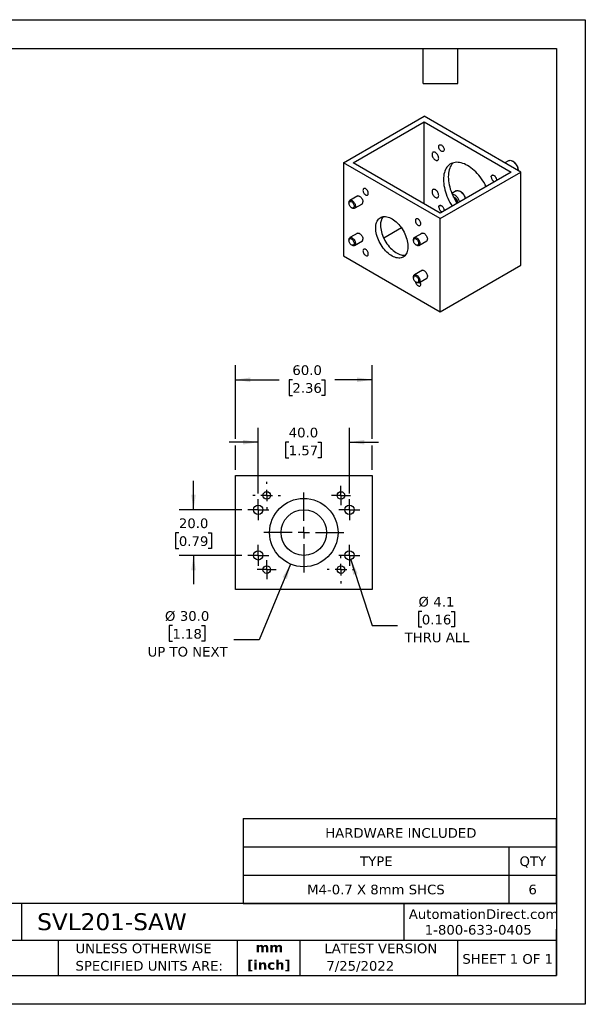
# Model space of a CAD drawing. Header units: millimetres. Extents: x 0 to 559, y 0 to 432.
# Tile 2 of 2: x 311 to 559, y 0 to 432. Entities that reach past the tile are written whole.
import ezdxf

# ---------------------------------------------------------------- set-up
doc = ezdxf.new("R2010")
doc.units = ezdxf.units.MM
doc.header["$LTSCALE"] = 2
doc.linetypes.add('SLD-Center', pattern=[19.05, 15.24, -1.27, 1.27, -1.27])
doc.linetypes.add('SLD-Solid', pattern=[0])
doc.layers.add('CENTER', color=40, linetype='SLD-Center')
doc.layers.add('DIMENSIONS', color=140, linetype='SLD-Solid', lineweight=25)
doc.layers.add('TEXT', color=140, linetype='SLD-Solid', lineweight=25)
doc.styles.add('SLDTEXTSTYLE0', font='VERDANA.TTF')
doc.styles.add('SLDTEXTSTYLE1', font='VERDANAB.TTF')
doc.dimstyles.new('SLDDIMSTYLE0', dxfattribs={"dimtxt": 4.316016, "dimasz": 6.604, "dimexe": 0, "dimexo": 0.0625, "dimgap": 1.079004, "dimtad": 0, "dimtih": 1, "dimtoh": 1, "dimrnd": 1e-09, "dimzin": 4, "dimdsep": 46, "dimtxsty": 'SLDTEXTSTYLE0', "dimsah": 1, "dimcen": 0, "dimadec": 0, "dimazin": 1, "dimtfac": 1, "dimtofl": 0, "dimtmove": 0, "dimatfit": 3, "dimfxl": 0, "dimfrac": 2, "dimtolj": 1, "dimtzin": 12, "dimarcsym": 0})
doc.dimstyles.new('SLDDIMSTYLE3', dxfattribs={"dimtxt": 4.316016, "dimasz": 6.604, "dimexe": 0, "dimexo": 0.0625, "dimgap": 1.079004, "dimtad": 0, "dimtih": 1, "dimtoh": 1, "dimrnd": 1e-09, "dimzin": 4, "dimdsep": 46, "dimtxsty": 'SLDTEXTSTYLE0', "dimsah": 1, "dimcen": 0.09, "dimadec": 0, "dimazin": 1, "dimtfac": 1, "dimtofl": 0, "dimtmove": 0, "dimatfit": 3, "dimfxl": 0, "dimfrac": 2, "dimtolj": 1, "dimtzin": 12, "dimarcsym": 0})
doc.dimstyles.new('SLDDIMSTYLE4', dxfattribs={"dimtxt": 4.316016, "dimasz": 6.604, "dimexe": 0, "dimexo": 0.0625, "dimgap": 1.079004, "dimtad": 0, "dimtih": 1, "dimtoh": 1, "dimrnd": 1e-09, "dimzin": 4, "dimdsep": 46, "dimtxsty": 'SLDTEXTSTYLE0', "dimsah": 1, "dimcen": 0.09, "dimadec": 0, "dimazin": 1, "dimtfac": 1, "dimtmove": 0, "dimatfit": 0, "dimfxl": 0, "dimfrac": 2, "dimtolj": 1, "dimtzin": 12, "dimarcsym": 0})
doc.dimstyles.new('SLDDIMSTYLE5', dxfattribs={"dimtxt": 4.316016, "dimasz": 6.604, "dimexe": 0, "dimexo": 0.0625, "dimgap": 1.079004, "dimtad": 0, "dimtih": 1, "dimtoh": 1, "dimrnd": 1e-09, "dimzin": 12, "dimdsep": 46, "dimtxsty": 'SLDTEXTSTYLE0', "dimsah": 1, "dimcen": 0, "dimadec": 0, "dimazin": 3, "dimtfac": 1, "dimtofl": 0, "dimtmove": 0, "dimatfit": 3, "dimfxl": 0, "dimfrac": 2, "dimtolj": 1, "dimtzin": 12, "dimarcsym": 0})

# ---------------------------------------------------------------- blocks, each defined once
blk = doc.blocks.new('SW_NOTE_0')
at = {"layer": 'TEXT', "color": 0, "char_height": 4.233, "attachment_point": 2, "style": 'SLDTEXTSTYLE1'}
for s, insert in [('mm', (5.69, 5.38)), ('[inch]', (5.52, -2.27))]:
    blk.add_mtext(s, dxfattribs=dict(at, insert=insert))
blk = doc.blocks.new('SW_NOTE_0_1')
at = {"layer": 'TEXT', "color": 0, "char_height": 4.2333, "attachment_point": 1, "style": 'SLDTEXTSTYLE0'}
for s, insert in [('UNLESS OTHERWISE ', (0, 5.38)), ('SPECIFIED UNITS ARE:', (0, -2.27))]:
    blk.add_mtext(s, dxfattribs=dict(at, insert=insert))
blk = doc.blocks.new('SW_TABLEANNOTATION_0')
at = {"layer": 'TEXT', "color": 0}
for p, q in [((0, 0), (0, -12.4)), ((0, 0), (116.46, 0)), ((116.46, 0), (137.32, 0)), ((137.32, 0), (137.32, -12.4)), ((0, -12.4), (0, -24.81)), ((0, -12.4), (116.46, -12.4)), ((116.46, -12.4), (116.46, -24.81)), ((116.46, -12.4), (137.32, -12.4)), ((137.32, -12.4), (137.32, -24.81)), ((0, -24.81), (0, -37.21)), ((0, -24.81), (116.46, -24.81)), ((116.46, -24.81), (116.46, -37.21)), ((116.46, -24.81), (137.32, -24.81)), ((137.32, -24.81), (137.32, -37.21)), ((0, -37.21), (116.46, -37.21)), ((116.46, -37.21), (137.32, -37.21))]:
    blk.add_line(p, q, dxfattribs=at)
at = {"layer": 'TEXT', "color": 0, "attachment_point": 1, "style": 'SLDTEXTSTYLE0'}
for s, insert, char_height in [('HARDWARE INCLUDED', (35.97, -4.17), 4.2333), ('TYPE', (51.27, -16.58), 4.233), ('QTY', (121.19, -16.58), 4.233), ('M4-0.7 X 8mm SHCS', (28.02, -28.98), 4.2333), ('6', (125.1, -28.98), 4.23)]:
    blk.add_mtext(s, dxfattribs=dict(at, insert=insert, char_height=char_height))
blk = doc.blocks.new('_D_6')
at = {"layer": 'DIMENSIONS'}
for p, q in [((429.57, 193.05), (415.71, 159.81)), ((377.72, 166.07), (376.27, 166.07)), ((376.27, 166.07), (376.27, 159.21)), ((390.55, 166.07), (392, 166.07)), ((392, 166.07), (392, 159.21)), ((415.71, 159.81), (404.59, 159.81)), ((376.27, 159.21), (377.72, 159.21)), ((392, 159.21), (390.55, 159.21))]:
    blk.add_line(p, q, dxfattribs=at)
blk.add_solid([(429.57, 193.05), (426.09, 187.35), (427.97, 186.56)], dxfattribs=at)
at = {"layer": 'DIMENSIONS', "char_height": 4.233, "attachment_point": 1, "style": 'SLDTEXTSTYLE0'}
for s, insert in [('%%c', (374.46, 172.42)), ('30.0', (380.98, 172.42)), ('1.18', (377.72, 164.59)), ('UP TO NEXT', (366.85, 156.76))]:
    blk.add_mtext(s, dxfattribs=dict(at, insert=insert))
blk = doc.blocks.new('_D_7')
at = {"layer": 'DIMENSIONS'}
for p, q in [((405.35, 248.05), (405.35, 280.25)), ((465.35, 248.05), (465.35, 280.25)), ((405.35, 273.9), (424.49, 273.9)), ((430.34, 273.9), (428.89, 273.9)), ((428.89, 273.9), (428.89, 267.04)), ((443.17, 273.9), (444.62, 273.9)), ((444.62, 273.9), (444.62, 267.04)), ((465.35, 273.9), (449.02, 273.9)), ((428.89, 267.04), (430.34, 267.04)), ((444.62, 267.04), (443.17, 267.04)), ((405.35, 234.43), (405.35, 245)), ((465.35, 234.43), (465.35, 245))]:
    blk.add_line(p, q, dxfattribs=at)
for points in [[(405.35, 273.9), (411.95, 272.88), (411.95, 274.91)], [(465.35, 273.9), (458.74, 274.91), (458.74, 272.88)]]:
    blk.add_solid(points, dxfattribs=at)
at = {"layer": 'DIMENSIONS', "char_height": 4.233, "attachment_point": 1, "style": 'SLDTEXTSTYLE0'}
for s, insert in [('60.0', (430.34, 280.24)), ('2.36', (430.34, 272.41))]:
    blk.add_mtext(s, dxfattribs=dict(at, insert=insert))
blk = doc.blocks.new('_D_8')
at = {"layer": 'DIMENSIONS'}
for p, q in [((386.97, 216.89), (386.97, 229.59)), ((408.22, 216.89), (380.62, 216.89)), ((380.56, 206.74), (379.11, 206.74)), ((379.11, 206.74), (379.11, 199.88)), ((393.39, 206.74), (394.84, 206.74)), ((394.84, 206.74), (394.84, 199.88)), ((379.11, 199.88), (380.56, 199.88)), ((394.84, 199.88), (393.39, 199.88)), ((408.22, 196.89), (380.62, 196.89)), ((386.97, 196.89), (386.97, 184.19))]:
    blk.add_line(p, q, dxfattribs=at)
for points in [[(386.97, 216.89), (387.99, 223.5), (385.96, 223.5)], [(386.97, 196.89), (385.96, 190.29), (387.99, 190.29)]]:
    blk.add_solid(points, dxfattribs=at)
at = {"layer": 'DIMENSIONS', "char_height": 4.233, "attachment_point": 1, "style": 'SLDTEXTSTYLE0'}
for s, insert in [('20.0', (380.56, 213.08)), ('0.79', (380.56, 205.25))]:
    blk.add_mtext(s, dxfattribs=dict(at, insert=insert))
blk = doc.blocks.new('_D_9')
at = {"layer": 'DIMENSIONS'}
for p, q in [((415.35, 224.02), (415.35, 252.87)), ((455.35, 224.02), (455.35, 252.87)), ((415.35, 246.52), (402.65, 246.52)), ((428.72, 246.52), (427.27, 246.52)), ((427.27, 246.52), (427.27, 239.66)), ((441.54, 246.52), (442.99, 246.52)), ((442.99, 246.52), (442.99, 239.66)), ((455.35, 246.52), (468.05, 246.52)), ((427.27, 239.66), (428.72, 239.66)), ((442.99, 239.66), (441.54, 239.66))]:
    blk.add_line(p, q, dxfattribs=at)
for points in [[(415.35, 246.52), (408.74, 247.54), (408.74, 245.51)], [(455.35, 246.52), (461.95, 245.51), (461.95, 247.54)]]:
    blk.add_solid(points, dxfattribs=at)
at = {"layer": 'DIMENSIONS', "char_height": 4.233, "attachment_point": 1, "style": 'SLDTEXTSTYLE0'}
for s, insert in [('40.0', (428.72, 252.87)), ('1.57', (428.72, 245.04))]:
    blk.add_mtext(s, dxfattribs=dict(at, insert=insert))
blk = doc.blocks.new('_D_10')
at = {"layer": 'DIMENSIONS'}
for p, q in [((455.98, 194.94), (465.28, 166.07)), ((487.11, 172.33), (485.66, 172.33)), ((485.66, 172.33), (485.66, 165.48)), ((499.93, 172.33), (501.38, 172.33)), ((501.38, 172.33), (501.38, 165.48)), ((465.28, 166.07), (476.39, 166.07)), ((485.66, 165.48), (487.11, 165.48)), ((501.38, 165.48), (499.93, 165.48))]:
    blk.add_line(p, q, dxfattribs=at)
blk.add_solid([(455.98, 194.94), (457.03, 188.34), (458.97, 188.97)], dxfattribs=at)
at = {"layer": 'DIMENSIONS', "char_height": 4.233, "attachment_point": 1, "style": 'SLDTEXTSTYLE0'}
for s, insert in [('%%c', (485.64, 178.68)), ('4.1', (492.16, 178.68)), ('0.16', (487.11, 170.85)), ('THRU ALL', (479.56, 163.03))]:
    blk.add_mtext(s, dxfattribs=dict(at, insert=insert))
blk = doc.blocks.new('SW_CENTERMARKSYMBOL_9')
at = {"layer": 'CENTER', "color": 0}
for p, q in [((0, 5.08), (0, 6.04)), ((-5.08, 0), (-6.04, 0)), ((0, 0), (-2.54, 0)), ((0, 0), (0, 2.54)), ((0, 0), (0, -2.54)), ((0, 0), (2.54, 0)), ((5.08, 0), (6.04, 0)), ((0, -5.08), (0, -6.04))]:
    blk.add_line(p, q, dxfattribs=at)
blk = doc.blocks.new('SW_CENTERMARKSYMBOL_10')
at = {"layer": 'CENTER', "color": 0}
for p, q in [((0, 5.08), (0, 6.04)), ((-5.08, 0), (-6.04, 0)), ((0, 0), (-2.54, 0)), ((0, 0), (0, 2.54)), ((0, 0), (0, -2.54)), ((0, 0), (2.54, 0)), ((5.08, 0), (6.04, 0)), ((0, -5.08), (0, -6.04))]:
    blk.add_line(p, q, dxfattribs=at)
blk = doc.blocks.new('SW_CENTERMARKSYMBOL_11')
at = {"layer": 'CENTER', "color": 0}
for p, q in [((0, 5.08), (0, 17.54)), ((-5.08, 0), (-17.54, 0)), ((0, 0), (-2.54, 0)), ((0, 0), (0, 2.54)), ((0, 0), (0, -2.54)), ((0, 0), (2.54, 0)), ((5.08, 0), (17.54, 0)), ((0, -5.08), (0, -17.54))]:
    blk.add_line(p, q, dxfattribs=at)
blk = doc.blocks.new('SW_CENTERMARKSYMBOL_12')
at = {"layer": 'CENTER', "color": 0}
for p, q in [((0, 2.54), (0, 4.59)), ((-2.54, 0), (-4.59, 0)), ((0, 0), (-2.54, 0)), ((0, 0), (0, 2.54)), ((0, 0), (0, -2.54)), ((0, 0), (2.54, 0)), ((2.54, 0), (4.59, 0)), ((0, -2.54), (0, -4.59))]:
    blk.add_line(p, q, dxfattribs=at)
blk = doc.blocks.new('SW_CENTERMARKSYMBOL_13')
at = {"layer": 'CENTER', "color": 0}
for p, q in [((0, 2.54), (0, 4.59)), ((-2.54, 0), (-4.59, 0)), ((0, 0), (-2.54, 0)), ((0, 0), (0, 2.54)), ((0, 0), (0, -2.54)), ((0, 0), (2.54, 0)), ((2.54, 0), (4.59, 0)), ((0, -2.54), (0, -4.59))]:
    blk.add_line(p, q, dxfattribs=at)
blk = doc.blocks.new('SW_CENTERMARKSYMBOL_14')
at = {"layer": 'CENTER', "color": 0}
for p, q in [((0, 2.54), (0, 4.59)), ((-2.54, 0), (-4.59, 0)), ((0, 0), (-2.54, 0)), ((0, 0), (0, 2.54)), ((0, 0), (0, -2.54)), ((0, 0), (2.54, 0)), ((2.54, 0), (4.59, 0)), ((0, -2.54), (0, -4.59))]:
    blk.add_line(p, q, dxfattribs=at)
blk = doc.blocks.new('SW_CENTERMARKSYMBOL_15')
at = {"layer": 'CENTER', "color": 0}
for p, q in [((0, 2.54), (0, 4.59)), ((-2.54, 0), (-4.59, 0)), ((0, 0), (-2.54, 0)), ((0, 0), (0, 2.54)), ((0, 0), (0, -2.54)), ((0, 0), (2.54, 0)), ((2.54, 0), (4.59, 0)), ((0, -2.54), (0, -4.59))]:
    blk.add_line(p, q, dxfattribs=at)
blk = doc.blocks.new('SW_CENTERMARKSYMBOL_16')
at = {"layer": 'CENTER', "color": 0}
for p, q in [((-2.54, 0), (-4.19, 0)), ((0, 0), (-2.54, 0)), ((0, 2.54), (0, 4.19)), ((0, 0), (0, 2.54)), ((0, 0), (0, -2.54)), ((0, 0), (2.54, 0)), ((2.54, 0), (4.19, 0)), ((0, -2.54), (0, -4.19))]:
    blk.add_line(p, q, dxfattribs=at)
blk = doc.blocks.new('SW_CENTERMARKSYMBOL_17')
at = {"layer": 'CENTER', "color": 0}
for p, q in [((-2.54, 0), (-4.19, 0)), ((0, 0), (-2.54, 0)), ((0, 2.54), (0, 4.19)), ((0, 0), (0, 2.54)), ((0, 0), (0, -2.54)), ((0, 0), (2.54, 0)), ((2.54, 0), (4.19, 0)), ((0, -2.54), (0, -4.19))]:
    blk.add_line(p, q, dxfattribs=at)

msp = doc.modelspace()

# ---------------------------------------------------------------- linework, layer by layer
at = {"color": 7, "linetype": 'SLD-Solid'}
for p, q in [((0.005, 431.805), (558.805, 431.805)), ((558.805, 431.805), (558.805, 0.005)), ((558.805, 0.005), (0.005, 0.005))]:
    msp.add_line(p, q, dxfattribs=at)
for p, q in [((452.75, 369.038), (488.105, 389.449)), ((530.531, 364.956), (488.105, 389.449)), ((456.992, 369.038), (488.105, 386.999)), ((488.105, 386.999), (526.289, 364.956)), ((488.105, 351.077), (488.105, 386.999)), ((495.176, 344.546), (452.75, 369.038)), ((452.75, 369.038), (452.75, 328.211)), ((495.176, 346.995), (456.992, 369.038)), ((525.149, 369.972), (523.497, 369.018)), ((527.182, 369.635), (526.9, 369.798)), ((495.176, 344.546), (530.531, 364.956)), ((526.289, 364.956), (495.176, 346.995)), ((517.558, 362.895), (517.558, 362.863)), ((529.374, 365.624), (529.374, 365.838)), ((530.531, 324.129), (530.531, 364.956)), ((518.697, 360.891), (518.725, 360.875)), ((459.046, 354.57), (455.561, 352.559)), ((502.149, 356.69), (500.275, 355.608)), ((504.182, 356.353), (503.9, 356.516)), ((455.147, 351.643), (455.147, 351.324)), ((457.561, 349.094), (461.046, 351.106)), ((456.285, 349.353), (456.561, 349.194)), ((494.558, 349.613), (494.558, 349.581)), ((495.697, 347.609), (495.725, 347.593)), ((495.176, 303.719), (495.176, 344.546)), ((459.046, 338.239), (455.561, 336.228)), ((478.208, 340.459), (470.428, 335.968)), ((487.33, 338.242), (483.845, 336.23)), ((455.147, 335.312), (455.147, 334.994)), ((456.285, 333.022), (456.561, 332.863)), ((457.561, 332.764), (461.046, 334.775)), ((483.431, 335.315), (483.431, 334.996)), ((484.569, 333.025), (484.845, 332.865)), ((485.845, 332.766), (489.33, 334.778)), ((452.75, 328.211), (495.176, 303.719)), ((495.176, 303.719), (530.531, 324.129)), ((487.33, 321.911), (483.845, 319.9)), ((483.431, 318.984), (483.431, 318.666)), ((484.569, 316.694), (484.845, 316.535)), ((485.845, 316.435), (489.33, 318.447)), ((405.348, 181.893), (405.348, 231.893)), ((405.348, 231.893), (465.348, 231.893)), ((465.348, 231.893), (465.348, 181.893)), ((465.348, 181.893), (405.348, 181.893))]:
    msp.add_line(p, q)
at = {"flags": 128}
for points in [[(494.53, 376.157), (494.556, 376.422), (494.631, 376.646), (494.753, 376.82), (494.916, 376.935), (495.113, 376.987), (495.336, 376.972), (495.575, 376.893), (495.819, 376.752), (496.057, 376.556), (496.28, 376.313), (496.478, 376.034), (496.641, 375.73), (496.763, 375.416), (496.838, 375.104), (496.864, 374.809), (496.838, 374.544), (496.763, 374.32), (496.641, 374.146), (496.478, 374.031), (496.28, 373.979), (496.057, 373.993), (495.819, 374.073), (495.575, 374.213), (495.336, 374.41), (495.113, 374.653), (494.916, 374.932), (494.753, 375.236), (494.631, 375.55), (494.556, 375.862), (494.53, 376.157)], [(494.504, 371.057), (494.48, 371.379), (494.406, 371.718), (494.287, 372.064), (494.126, 372.403), (493.928, 372.725), (493.701, 373.019), (493.451, 373.275), (493.188, 373.483), (492.921, 373.638), (492.658, 373.733), (492.409, 373.765), (492.181, 373.734), (491.983, 373.64), (491.822, 373.487), (491.703, 373.279), (491.63, 373.024), (491.605, 372.731), (491.63, 372.409), (491.703, 372.07), (491.822, 371.724), (491.983, 371.385), (492.181, 371.062), (492.409, 370.768), (492.658, 370.513), (492.921, 370.304), (493.188, 370.15), (493.451, 370.055), (493.701, 370.022), (493.928, 370.054), (494.126, 370.148), (494.287, 370.301), (494.406, 370.509), (494.48, 370.764), (494.504, 371.057)], [(515.37, 358.653), (514.949, 359.449), (514.436, 360.336), (513.891, 361.201), (513.313, 362.04), (512.708, 362.848), (512.077, 363.622), (511.423, 364.359), (510.749, 365.055), (510.058, 365.706), (509.355, 366.311), (508.641, 366.865), (507.921, 367.366), (507.197, 367.813), (506.473, 368.202), (505.753, 368.532), (505.039, 368.802), (504.335, 369.01), (503.645, 369.156), (502.971, 369.238), (502.317, 369.256), (501.686, 369.211), (501.08, 369.102), (500.503, 368.93), (499.957, 368.695), (499.445, 368.399), (498.969, 368.044), (498.532, 367.63), (498.134, 367.16), (497.779, 366.636), (497.468, 366.06), (497.203, 365.436), (496.984, 364.765), (496.812, 364.051), (496.689, 363.298), (496.615, 362.509), (496.59, 361.687), (496.615, 360.837), (496.689, 359.963), (496.812, 359.067), (496.984, 358.156), (497.203, 357.232), (497.468, 356.301), (497.779, 355.366), (498.134, 354.432), (498.532, 353.504), (498.969, 352.584), (499.445, 351.679), (499.957, 350.792), (500.435, 350.031)], [(500.833, 369.037), (500.653, 368.855), (500.256, 368.385), (499.901, 367.861), (499.59, 367.285), (499.324, 366.66), (499.105, 365.99), (498.933, 365.276), (498.81, 364.523), (498.736, 363.734), (498.712, 362.912), (498.736, 362.062), (498.81, 361.187), (498.933, 360.292), (499.105, 359.381), (499.324, 358.457), (499.59, 357.525), (499.901, 356.591), (500.256, 355.657), (500.653, 354.728), (501.09, 353.809), (501.566, 352.904), (502.079, 352.017), (502.556, 351.256)], [(525.149, 369.972), (525.302, 370.046), (525.587, 370.121), (525.899, 370.132), (526.232, 370.078), (526.578, 369.96), (526.93, 369.78), (527.282, 369.543), (527.626, 369.253), (527.956, 368.915), (528.263, 368.538), (528.543, 368.128), (528.79, 367.693), (528.998, 367.244), (529.163, 366.788), (529.282, 366.335), (529.353, 365.895), (529.372, 365.626)], [(517.53, 362.879), (517.556, 363.144), (517.631, 363.369), (517.753, 363.542), (517.916, 363.657), (518.113, 363.709), (518.336, 363.695), (518.575, 363.616), (518.819, 363.475), (519.057, 363.279), (519.28, 363.035), (519.478, 362.756), (519.641, 362.452), (519.763, 362.138), (519.838, 361.827), (519.864, 361.532), (519.838, 361.266), (519.829, 361.227)], [(517.558, 362.879), (517.586, 363.136), (517.663, 363.352), (517.784, 363.518), (517.946, 363.627), (518.14, 363.673), (518.359, 363.656), (518.592, 363.575), (518.83, 363.434), (519.062, 363.24), (519.278, 363), (519.469, 362.725), (519.626, 362.428), (519.743, 362.121), (519.813, 361.818), (519.835, 361.532), (519.807, 361.275), (519.789, 361.204)], [(458.596, 354.31), (458.749, 354.454), (458.947, 354.548), (459.175, 354.58), (459.424, 354.547), (459.687, 354.452), (459.954, 354.298), (460.217, 354.089), (460.467, 353.834), (460.694, 353.54), (460.892, 353.218), (461.053, 352.878), (461.172, 352.533), (461.246, 352.193), (461.27, 351.871)], [(463.63, 355.624), (463.604, 355.919), (463.529, 356.23), (463.407, 356.544), (463.244, 356.848), (463.046, 357.127), (462.823, 357.371), (462.585, 357.567), (462.341, 357.708), (462.102, 357.787), (461.879, 357.801), (461.682, 357.749), (461.519, 357.634), (461.397, 357.461), (461.322, 357.236), (461.296, 356.971), (461.322, 356.676), (461.397, 356.365), (461.519, 356.05), (461.682, 355.747), (461.879, 355.467), (462.102, 355.224), (462.341, 355.028), (462.585, 354.887), (462.823, 354.808), (463.046, 354.794), (463.244, 354.845), (463.407, 354.961), (463.529, 355.134), (463.604, 355.358), (463.63, 355.624)], [(494.504, 354.726), (494.48, 355.048), (494.406, 355.387), (494.287, 355.733), (494.126, 356.072), (493.928, 356.395), (493.701, 356.688), (493.451, 356.944), (493.188, 357.153), (492.921, 357.307), (492.658, 357.402), (492.409, 357.434), (492.181, 357.403), (491.983, 357.309), (491.822, 357.156), (491.703, 356.948), (491.63, 356.693), (491.605, 356.4), (491.63, 356.078), (491.703, 355.739), (491.822, 355.393), (491.983, 355.054), (492.181, 354.732), (492.409, 354.438), (492.658, 354.182), (492.921, 353.974), (493.188, 353.819), (493.451, 353.724), (493.701, 353.692), (493.928, 353.723), (494.126, 353.817), (494.287, 353.97), (494.406, 354.178), (494.48, 354.433), (494.504, 354.726)], [(502.149, 356.69), (502.249, 356.741), (502.528, 356.829), (502.835, 356.853), (503.164, 356.812), (503.508, 356.707), (503.859, 356.539), (504.212, 356.313), (504.558, 356.033), (504.891, 355.705), (505.204, 355.334), (505.49, 354.93), (505.743, 354.5), (505.959, 354.053), (506.134, 353.598), (506.206, 353.363)], [(455.147, 351.643), (455.172, 351.937), (455.248, 352.191), (455.371, 352.396), (455.537, 352.544), (455.741, 352.63), (455.973, 352.651), (456.228, 352.606), (456.494, 352.497), (456.762, 352.327), (457.023, 352.103), (457.268, 351.833), (457.487, 351.526), (457.673, 351.194), (457.818, 350.849), (457.918, 350.503), (457.969, 350.169), (457.969, 349.859), (457.918, 349.583), (457.818, 349.353), (457.673, 349.175), (457.487, 349.058), (457.268, 349.004), (457.023, 349.016), (456.762, 349.094), (456.561, 349.194)], [(455.147, 351.324), (455.172, 351.583), (455.245, 351.802), (455.364, 351.972), (455.523, 352.084), (455.716, 352.134), (455.933, 352.121), (456.166, 352.043), (456.404, 351.906), (456.637, 351.714), (456.854, 351.477), (457.047, 351.204), (457.206, 350.908), (457.325, 350.602), (457.399, 350.298), (457.424, 350.01), (457.399, 349.751), (457.325, 349.532), (457.206, 349.363), (457.047, 349.251), (456.854, 349.2), (456.637, 349.214), (456.404, 349.291), (456.166, 349.429), (455.933, 349.62), (455.716, 349.857), (455.523, 350.13), (455.364, 350.426), (455.245, 350.733), (455.172, 351.037), (455.147, 351.324)], [(494.53, 349.597), (494.556, 349.862), (494.631, 350.087), (494.753, 350.26), (494.916, 350.375), (495.113, 350.427), (495.336, 350.413), (495.575, 350.334), (495.819, 350.193), (496.057, 349.997), (496.28, 349.753), (496.478, 349.474), (496.641, 349.17), (496.763, 348.856), (496.838, 348.545), (496.864, 348.25), (496.838, 347.984), (496.831, 347.951)], [(494.559, 349.559), (494.58, 349.821), (494.649, 350.043), (494.765, 350.217), (494.922, 350.334), (495.112, 350.389), (495.328, 350.38), (495.56, 350.308), (495.798, 350.175), (496.031, 349.987), (496.25, 349.753), (496.445, 349.483), (496.607, 349.188), (496.729, 348.881), (496.806, 348.577), (496.835, 348.288), (496.814, 348.026), (496.791, 347.928)], [(466.892, 340.461), (466.917, 341.13), (466.991, 341.765), (467.114, 342.363), (467.285, 342.919), (467.503, 343.429), (467.766, 343.89), (468.073, 344.297), (468.421, 344.65), (468.808, 344.944), (469.231, 345.178), (469.688, 345.351), (470.174, 345.46), (470.687, 345.506), (471.223, 345.488), (471.778, 345.406), (472.348, 345.261), (472.93, 345.053), (473.519, 344.784), (474.111, 344.457), (474.702, 344.073), (475.288, 343.635), (475.864, 343.146), (476.428, 342.609), (476.974, 342.029), (477.498, 341.409), (477.998, 340.754), (478.47, 340.068), (478.91, 339.357), (479.316, 338.624), (479.683, 337.876), (480.011, 337.117), (480.296, 336.353), (480.537, 335.589), (480.732, 334.831), (480.879, 334.084), (480.978, 333.352), (481.028, 332.642), (481.028, 331.958), (480.978, 331.306), (480.879, 330.688), (480.732, 330.111), (480.537, 329.578), (480.296, 329.092), (480.011, 328.657), (479.683, 328.277), (479.316, 327.953), (478.91, 327.689), (478.47, 327.485), (477.998, 327.344), (477.498, 327.266), (476.974, 327.252), (476.428, 327.303), (475.864, 327.416), (475.288, 327.593), (474.702, 327.831), (474.111, 328.13), (473.519, 328.486), (472.93, 328.897), (472.348, 329.361), (471.778, 329.874), (471.223, 330.433), (470.687, 331.034), (470.174, 331.672), (469.688, 332.343), (469.231, 333.042), (468.808, 333.765), (468.421, 334.506), (468.073, 335.26), (467.766, 336.022), (467.503, 336.787), (467.285, 337.548), (467.114, 338.302), (466.991, 339.042), (466.917, 339.763), (466.892, 340.461)], [(469.013, 341.685), (469.038, 340.988), (469.112, 340.267), (469.235, 339.527), (469.406, 338.773), (469.624, 338.011), (469.888, 337.247), (470.194, 336.485), (470.543, 335.731), (470.93, 334.989), (471.353, 334.267), (471.809, 333.567), (472.295, 332.896), (472.808, 332.258), (473.344, 331.658), (473.899, 331.099), (474.469, 330.586), (475.051, 330.122), (475.64, 329.71), (476.232, 329.354), (476.823, 329.056), (477.409, 328.818), (477.986, 328.641), (478.549, 328.527), (479.095, 328.477), (479.62, 328.491), (479.909, 328.528)], [(486.63, 342.346), (486.604, 342.641), (486.529, 342.952), (486.407, 343.267), (486.244, 343.57), (486.046, 343.85), (485.823, 344.093), (485.585, 344.289), (485.341, 344.43), (485.102, 344.509), (484.879, 344.523), (484.682, 344.472), (484.519, 344.357), (484.397, 344.183), (484.322, 343.959), (484.296, 343.693), (484.322, 343.398), (484.397, 343.087), (484.519, 342.773), (484.682, 342.469), (484.879, 342.19), (485.102, 341.947), (485.341, 341.75), (485.585, 341.609), (485.823, 341.53), (486.046, 341.516), (486.244, 341.568), (486.407, 341.683), (486.529, 341.856), (486.604, 342.081), (486.63, 342.346)], [(458.596, 337.98), (458.749, 338.124), (458.947, 338.218), (459.175, 338.249), (459.424, 338.216), (459.687, 338.121), (459.954, 337.967), (460.217, 337.758), (460.467, 337.503), (460.694, 337.209), (460.892, 336.887), (461.053, 336.547), (461.172, 336.202), (461.246, 335.862), (461.27, 335.541)], [(486.88, 337.982), (487.034, 338.126), (487.231, 338.22), (487.459, 338.252), (487.708, 338.219), (487.971, 338.124), (488.239, 337.97), (488.502, 337.761), (488.751, 337.506), (488.979, 337.212), (489.176, 336.889), (489.337, 336.55), (489.457, 336.205), (489.53, 335.865), (489.555, 335.543)], [(455.147, 335.312), (455.172, 335.606), (455.248, 335.861), (455.371, 336.065), (455.537, 336.213), (455.741, 336.299), (455.973, 336.32), (456.228, 336.275), (456.494, 336.166), (456.762, 335.996), (457.023, 335.772), (457.268, 335.502), (457.487, 335.195), (457.673, 334.863), (457.818, 334.518), (457.918, 334.172), (457.969, 333.838), (457.969, 333.528), (457.918, 333.252), (457.818, 333.022), (457.673, 332.844), (457.487, 332.727), (457.268, 332.673), (457.023, 332.685), (456.762, 332.763), (456.561, 332.863)], [(455.147, 334.994), (455.172, 335.253), (455.245, 335.472), (455.364, 335.641), (455.523, 335.753), (455.716, 335.804), (455.933, 335.79), (456.166, 335.713), (456.404, 335.575), (456.637, 335.384), (456.854, 335.146), (457.047, 334.874), (457.206, 334.577), (457.325, 334.271), (457.399, 333.967), (457.424, 333.679), (457.399, 333.42), (457.325, 333.201), (457.206, 333.032), (457.047, 332.92), (456.854, 332.869), (456.637, 332.883), (456.404, 332.96), (456.166, 333.098), (455.933, 333.289), (455.716, 333.527), (455.523, 333.799), (455.364, 334.095), (455.245, 334.402), (455.172, 334.706), (455.147, 334.994)], [(483.431, 335.315), (483.457, 335.609), (483.532, 335.863), (483.655, 336.068), (483.822, 336.216), (484.025, 336.302), (484.258, 336.323), (484.512, 336.278), (484.778, 336.168), (485.046, 335.999), (485.308, 335.775), (485.552, 335.504), (485.771, 335.198), (485.957, 334.866), (486.102, 334.521), (486.202, 334.175), (486.253, 333.841), (486.253, 333.53), (486.202, 333.255), (486.102, 333.024), (485.957, 332.847), (485.771, 332.729), (485.552, 332.676), (485.308, 332.688), (485.046, 332.766), (484.845, 332.865)], [(483.431, 334.996), (483.456, 335.255), (483.529, 335.474), (483.648, 335.644), (483.808, 335.756), (484, 335.806), (484.218, 335.792), (484.45, 335.715), (484.688, 335.578), (484.921, 335.386), (485.139, 335.149), (485.331, 334.876), (485.49, 334.58), (485.609, 334.273), (485.683, 333.97), (485.708, 333.682), (485.683, 333.423), (485.609, 333.204), (485.49, 333.035), (485.331, 332.922), (485.139, 332.872), (484.921, 332.886), (484.688, 332.963), (484.45, 333.1), (484.218, 333.292), (484, 333.529), (483.808, 333.802), (483.648, 334.098), (483.529, 334.405), (483.456, 334.709), (483.431, 334.996)], [(463.63, 329.064), (463.604, 329.359), (463.529, 329.671), (463.407, 329.985), (463.244, 330.288), (463.046, 330.568), (462.823, 330.811), (462.585, 331.007), (462.341, 331.148), (462.102, 331.227), (461.879, 331.241), (461.682, 331.19), (461.519, 331.075), (461.397, 330.901), (461.322, 330.677), (461.296, 330.411), (461.322, 330.117), (461.397, 329.805), (461.519, 329.491), (461.682, 329.187), (461.879, 328.908), (462.102, 328.665), (462.341, 328.468), (462.585, 328.328), (462.823, 328.248), (463.046, 328.234), (463.244, 328.286), (463.407, 328.401), (463.529, 328.575), (463.604, 328.799), (463.63, 329.064)], [(483.431, 318.984), (483.457, 319.278), (483.532, 319.532), (483.655, 319.737), (483.822, 319.885), (484.025, 319.971), (484.258, 319.992), (484.512, 319.947), (484.778, 319.838), (485.046, 319.668), (485.308, 319.444), (485.552, 319.174), (485.771, 318.867), (485.957, 318.535), (486.102, 318.19), (486.202, 317.844), (486.253, 317.51), (486.253, 317.2), (486.202, 316.924), (486.102, 316.694), (485.957, 316.516), (485.771, 316.399), (485.552, 316.345), (485.308, 316.357), (485.046, 316.435), (484.845, 316.535)], [(486.88, 321.652), (487.034, 321.795), (487.231, 321.889), (487.459, 321.921), (487.708, 321.888), (487.971, 321.793), (488.239, 321.639), (488.502, 321.43), (488.751, 321.175), (488.979, 320.881), (489.176, 320.559), (489.337, 320.219), (489.457, 319.874), (489.53, 319.534), (489.555, 319.213)], [(483.431, 318.666), (483.456, 318.924), (483.529, 319.143), (483.648, 319.313), (483.808, 319.425), (484, 319.475), (484.218, 319.462), (484.45, 319.384), (484.688, 319.247), (484.921, 319.055), (485.139, 318.818), (485.331, 318.546), (485.49, 318.249), (485.609, 317.943), (485.683, 317.639), (485.708, 317.351), (485.683, 317.092), (485.609, 316.873), (485.49, 316.704), (485.331, 316.592), (485.139, 316.541), (484.921, 316.555), (484.688, 316.632), (484.45, 316.77), (484.218, 316.961), (484, 317.198), (483.808, 317.471), (483.648, 317.767), (483.529, 318.074), (483.456, 318.378), (483.431, 318.666)], [(484.316, 316.873), (484.322, 316.839), (484.397, 316.528), (484.519, 316.213), (484.682, 315.91), (484.879, 315.63), (485.102, 315.387), (485.341, 315.191), (485.585, 315.05), (485.823, 314.971), (486.046, 314.957), (486.244, 315.008), (486.407, 315.123), (486.529, 315.297), (486.604, 315.521), (486.63, 315.787)]]:
    msp.add_lwpolyline(points, dxfattribs=at)
for centre, radius in [((419.084, 223.157), 1.65), ((451.611, 223.157), 1.65), ((435.348, 206.893), 15), ((415.348, 216.893), 2.05), ((435.348, 206.893), 10), ((455.348, 216.893), 2.05), ((415.348, 196.893), 2.05), ((455.348, 196.893), 2.05), ((419.084, 190.63), 1.65), ((451.611, 190.63), 1.65)]:
    msp.add_circle(centre, radius)
for centre, radius, start, end in [((524.64, 365.636), 4.738, 2.44221, 57.55242), ((519.916, 362.93), 2.386, 181.21946, 246.83976), ((519.864, 362.904), 2.306, 180.61128, 248.45823), ((499.129, 350.912), 4.636, 12.21762, 74.47816), ((499.753, 351.229), 3.158, 4.11643, 68.40964), ((501.579, 352.303), 4.815, 13.15252, 57.26532), ((460.369, 351.73), 0.913, 284.40421, 8.89814), ((499.624, 351.182), 3.005, 2.58557, 60.73423), ((475.023, 341.944), 6.016, 144.30565, 182.4672), ((496.918, 349.649), 2.389, 181.2393, 246.67387), ((496.865, 349.622), 2.307, 181.56178, 248.30712), ((460.369, 335.399), 0.913, 284.40421, 8.89814), ((488.653, 335.402), 0.913, 284.40421, 8.89814), ((484.3, 315.711), 2.331, 1.8529, 26.42168), ((488.653, 319.071), 0.913, 284.40421, 8.89814)]:
    msp.add_arc(centre, radius, start, end)
at = {"layer": 'TEXT'}
for p, q in [((12.7, 419.1), (546.1, 419.1)), ((487.68, 403.86), (487.68, 419.1)), ((502.92, 403.86), (502.92, 419.1)), ((546.1, 419.1), (546.1, 12.7)), ((487.68, 403.86), (502.92, 403.86)), ((546.1, 44.252), (12.7, 44.252)), ((311.518, 44.252), (311.518, 27.94)), ((479.151, 44.252), (479.151, 27.94)), ((546.1, 12.7), (546.1, 33.02)), ((546.1, 27.94), (12.7, 27.94)), ((327.56, 27.94), (327.56, 12.7)), ((406.049, 27.94), (406.049, 12.7)), ((433.624, 27.94), (433.624, 12.7)), ((502.697, 27.94), (502.697, 12.7)), ((12.7, 12.7), (546.1, 12.7))]:
    msp.add_line(p, q, dxfattribs=at)

# ---------------------------------------------------------------- block references
at = {"layer": 'CENTER'}
for name, p in [('SW_CENTERMARKSYMBOL_9', (419.084, 223.157)), ('SW_CENTERMARKSYMBOL_17', (451.611, 223.157)), ('SW_CENTERMARKSYMBOL_15', (415.348, 216.893)), ('SW_CENTERMARKSYMBOL_11', (435.348, 206.893)), ('SW_CENTERMARKSYMBOL_13', (455.348, 216.893)), ('SW_CENTERMARKSYMBOL_12', (415.348, 196.893)), ('SW_CENTERMARKSYMBOL_14', (455.348, 196.893)), ('SW_CENTERMARKSYMBOL_16', (419.084, 190.63)), ('SW_CENTERMARKSYMBOL_10', (451.611, 190.63))]:
    msp.add_blockref(name, p, dxfattribs=at)
at = {"layer": 'TEXT'}
for name, p in [('SW_TABLEANNOTATION_0', (408.764, 81.449)), ('SW_NOTE_0_1', (335.216, 21.285)), ('SW_NOTE_0', (414.509, 21.697))]:
    msp.add_blockref(name, p, dxfattribs=at)

# ---------------------------------------------------------------- texts
at = {"layer": 'TEXT', "style": 'SLDTEXTSTYLE0'}
for s, insert, char_height, attachment_point in [('SVL201-SAW', (318.415, 39.945), 7.4083, 1), ('AutomationDirect.com', (481.39, 41.673), 4.23333, 1), ('1-800-633-0405', (488.383, 34.794), 4.23333, 1), ('LATEST VERSION', (469.104, 26.648), 4.23333, 2), ('SHEET 1 OF 1', (504.883, 22.023), 4.23333, 1), ('7/25/2022', (445.226, 18.973), 4.2333, 1)]:
    msp.add_mtext(s, dxfattribs=dict(at, insert=insert, char_height=char_height, attachment_point=attachment_point))

# ---------------------------------------------------------------- dimensions: what is measured, and where the dimension line sits
at = {"layer": 'DIMENSIONS'}
for base, p1, p2, dimstyle, picture, middle in [((465.348, 273.896), (405.348, 231.893), (465.348, 231.893), 'SLDDIMSTYLE3', '_D_7', (436.754, 273.896)), ((455.348, 246.523), (415.348, 221.483), (455.348, 221.483), 'SLDDIMSTYLE4', '_D_9', (435.13, 246.523))]:
    dim = msp.add_linear_dim(base=base, p1=p1, p2=p2, dimstyle=dimstyle, dxfattribs=at)
    dim.commit()
    dim.dimension.update_dxf_attribs({"geometry": picture, "text_midpoint": middle, "dimtype": 160})
dim = msp.add_linear_dim(base=(386.975, 196.893), p1=(410.758, 216.893), p2=(410.758, 196.893), angle=90, dimstyle='SLDDIMSTYLE4', dxfattribs=at)
dim.commit()
dim.dimension.update_dxf_attribs({"geometry": '_D_8', "text_midpoint": (386.975, 206.736), "dimtype": 160})
for p1, p2, text, dimstyle, picture, middle in [((441.122, 220.737), (429.573, 193.049), '<>\\PUP TO NEXT', 'SLDDIMSTYLE0', '_D_6', (384.136, 162.643)), ((454.719, 198.844), (455.976, 194.942), '<>\\PTHRU ALL', 'SLDDIMSTYLE5', '_D_10', (493.518, 168.905))]:
    dim = msp.add_diameter_dim_2p(p1=p1, p2=p2, text=text, dimstyle=dimstyle, dxfattribs=at)
    dim.commit()
    dim.dimension.update_dxf_attribs({"geometry": picture, "text_midpoint": middle, "dimtype": 163})

doc.saveas('drawing.dxf')
